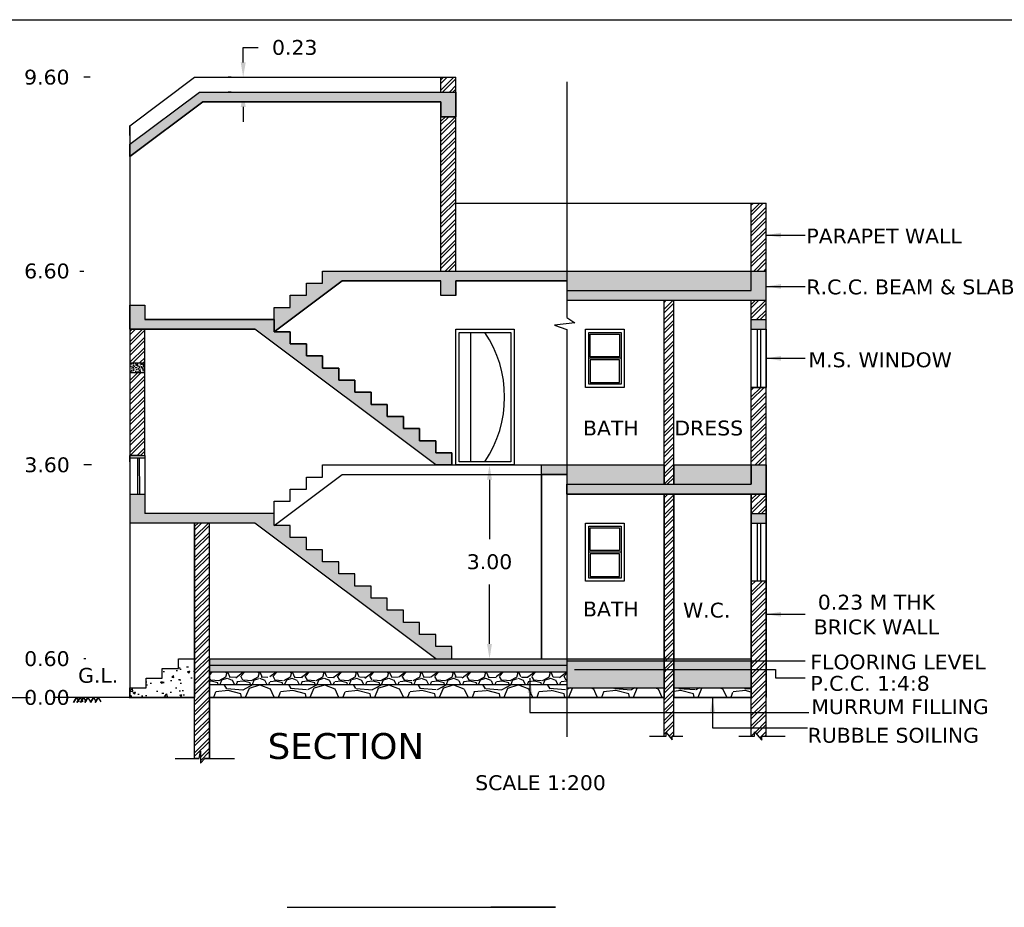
# Model space of a CAD drawing. Header units: metres. Extents: x 222 to 552, y 416 to 3628.
# Tile 3 of 5: x 512 to 527, y 431 to 445. Entities that reach past the tile are written whole.
import ezdxf

# ---------------------------------------------------------------- set-up
doc = ezdxf.new("R2010")
doc.units = ezdxf.units.M
doc.header["$MEASUREMENT"] = 0
doc.styles.get("Standard").update_dxf_attribs({"font": 'verdana.ttf', "height": 0.23})
doc.dimstyles.get("Standard").update_dxf_attribs({"dimtxt": 0.23, "dimasz": 0.23, "dimexe": 0.23, "dimexo": 0.23, "dimgap": 0.23, "dimtad": 0, "dimtih": 1, "dimtoh": 1, "dimzin": 0, "dimdsep": 46, "dimtxsty": 'Standard', "dimcen": 0.23, "dimadec": 0, "dimazin": 0, "dimtfac": 1, "dimtofl": 0, "dimtmove": 0, "dimatfit": 3, "dimfxl": 0.18, "dimtolj": 1, "dimtzin": 0, "dimarcsym": 0})

# ---------------------------------------------------------------- blocks, each defined once
blk = doc.blocks.new('*D1')
at = {"color": 0, "lineweight": -2, "transparency": 16777216}
for p, q in [((518.992, 437.569), (518.992, 436.649)), ((518.992, 435.029), (518.992, 435.949))]:
    blk.add_line(p, q, dxfattribs=at)
at = {"color": 0, "transparency": 16777216}
for points in [[(518.954, 437.569), (519.03, 437.569), (518.992, 437.799)], [(518.954, 435.029), (519.03, 435.029), (518.992, 434.799)]]:
    blk.add_solid(points, dxfattribs=at)
at = {"layer": 'Defpoints', "color": 0, "transparency": 16777216}
for p in [(518.992, 437.799), (518.992, 437.799), (518.992, 434.799)]:
    blk.add_point(p, dxfattribs=at)
at = {"color": 0, "transparency": 16777216, "insert": (518.992, 436.299), "char_height": 0.23, "attachment_point": 5}
blk.add_mtext('\\A1;3.00', dxfattribs=at)
blk = doc.blocks.new('*D54')
at = {"color": 0, "lineweight": -2, "transparency": 16777216}
blk.add_line((513.201, 434.199), (512.715, 434.199), dxfattribs=at)
at = {"layer": 'Defpoints', "color": 0, "transparency": 16777216}
for p in [(512.715, 434.199), (513.431, 434.199), (513.431, 434.199)]:
    blk.add_point(p, dxfattribs=at)
at = {"color": 0, "transparency": 16777216, "insert": (512.146, 434.199), "char_height": 0.23, "attachment_point": 5}
blk.add_mtext('\\A1;0.00', dxfattribs=at)
blk = doc.blocks.new('*D55')
at = {"color": 0, "lineweight": -2, "transparency": 16777216}
blk.add_line((512.75, 434.799), (512.715, 434.799), dxfattribs=at)
at = {"layer": 'Defpoints', "color": 0, "transparency": 16777216}
for p in [(512.715, 434.799), (512.98, 434.799), (513.431, 434.199)]:
    blk.add_point(p, dxfattribs=at)
at = {"color": 0, "transparency": 16777216, "insert": (512.146, 434.799), "char_height": 0.23, "attachment_point": 5}
blk.add_mtext('\\A1;0.60', dxfattribs=at)
blk = doc.blocks.new('*D56')
at = {"color": 0, "lineweight": -2, "transparency": 16777216}
blk.add_line((512.834, 437.799), (512.715, 437.799), dxfattribs=at)
at = {"layer": 'Defpoints', "color": 0, "transparency": 16777216}
for p in [(512.715, 437.799), (513.064, 437.799), (513.431, 434.199)]:
    blk.add_point(p, dxfattribs=at)
at = {"color": 0, "transparency": 16777216, "insert": (512.149, 437.799), "char_height": 0.23, "attachment_point": 5}
blk.add_mtext('\\A1;3.60', dxfattribs=at)
blk = doc.blocks.new('*D57')
at = {"color": 0, "lineweight": -2, "transparency": 16777216}
blk.add_line((512.654, 440.799), (512.715, 440.799), dxfattribs=at)
at = {"layer": 'Defpoints', "color": 0, "transparency": 16777216}
for p in [(512.715, 440.799), (512.884, 440.799), (513.431, 434.199)]:
    blk.add_point(p, dxfattribs=at)
at = {"color": 0, "transparency": 16777216, "insert": (512.146, 440.799), "char_height": 0.23, "attachment_point": 5}
blk.add_mtext('\\A1;6.60', dxfattribs=at)
blk = doc.blocks.new('*D58')
at = {"color": 0, "lineweight": -2, "transparency": 16777216}
blk.add_line((512.814, 443.799), (512.715, 443.799), dxfattribs=at)
at = {"layer": 'Defpoints', "color": 0, "transparency": 16777216}
for p in [(512.715, 443.799), (513.044, 443.799), (513.431, 434.199)]:
    blk.add_point(p, dxfattribs=at)
at = {"color": 0, "transparency": 16777216, "insert": (512.145, 443.799), "char_height": 0.23, "attachment_point": 5}
blk.add_mtext('\\A1;9.60', dxfattribs=at)
blk = doc.blocks.new('*D59')
at = {"color": 0, "lineweight": -2, "transparency": 16777216}
for p, q in [((515.182, 444.029), (515.182, 444.259)), ((515.182, 444.259), (515.412, 444.259)), ((514.996, 443.799), (514.952, 443.799)), ((514.996, 443.569), (514.952, 443.569)), ((515.182, 443.339), (515.182, 443.109))]:
    blk.add_line(p, q, dxfattribs=at)
at = {"color": 0, "transparency": 16777216}
for points in [[(515.144, 444.029), (515.221, 444.029), (515.182, 443.799)], [(515.144, 443.339), (515.221, 443.339), (515.182, 443.569)]]:
    blk.add_solid(points, dxfattribs=at)
at = {"layer": 'Defpoints', "color": 0, "transparency": 16777216}
for p in [(515.182, 443.799), (515.226, 443.799), (515.226, 443.569)]:
    blk.add_point(p, dxfattribs=at)
at = {"color": 0, "transparency": 16777216, "insert": (515.979, 444.259), "char_height": 0.23, "attachment_point": 5}
blk.add_mtext('\\A1;0.23', dxfattribs=at)

msp = doc.modelspace()

# ---------------------------------------------------------------- hatches: boundary and pattern name
h = msp.add_hatch()
h.set_pattern_fill('AR-CONC', color=256, scale=0.05, style=0)
h.set_pattern_definition([(50, (513.43093, 437.79915), (0.35863, -0.031376), [0.0375, -0.4125]), (355, (513.43093, 437.79915), (-0.069376, 0.376096), [0.03, -0.33]), (100.4514, (513.4608, 437.79653), (0.289255, 0.34472), [0.03187, -0.350571]), (46.184, (513.43093, 437.89915), (0.53362, -0.08276), [0.05625, -0.61875]), (96.6356, (513.4754, 437.89225), (0.467331, 0.48706), [0.047805, -0.525857]), (351.184, (513.4309, 437.89915), (0.46733, 0.48706), [0.045, -0.495]), (21, (513.48093, 437.87415), (0.2984535, -0.2013094), [0.0375, -0.4125]), (326, (513.48093, 437.87415), (0.121658, 0.362575), [0.03, -0.33]), (71.4514, (513.5058, 437.85737), (0.420111, 0.161265), [0.03187, -0.350571]), (37.5, (513.43093, 437.79915), (0.0060799, 0.1664469), [0, -0.326, 0, -0.335, 0, -0.33125]), (7.5, (513.43093, 437.79915), (0.1315348, 0.1972059), [0, -0.191, 0, -0.3185, 0, -0.12625]), (327.5, (513.31943, 437.79915), (0.2669112, -0.0112774), [0, -0.125, 0, -0.39, 0, -0.5175]), (317.5, (513.26943, 437.79915), (0.291593, 0.0500525), [0, -0.1625, 0, -0.259, 0, -0.3675])])
h.paths.add_polyline_path([(520.1864, 440.7991), (516.4109, 440.7991), (516.4109, 440.6116), (516.1609, 440.6116), (516.1609, 440.4241), (515.9109, 440.4241), (515.9109, 440.2366), (515.6609, 440.2366), (515.6609, 440.0491), (515.6609, 439.8616), (516.7109, 440.6491), (518.2409, 440.6491), (518.2409, 440.4191), (518.4709, 440.4191), (518.4709, 440.6491), (520.1864, 440.6491)])
h.paths.add_polyline_path([(516.1609, 439.6741), (515.9109, 439.6741), (515.9109, 439.8616), (515.6609, 439.8616), (515.6609, 440.0491), (513.6609, 440.0491), (513.6609, 439.8991), (515.3609, 439.8991), (518.1609, 437.7991), (518.4109, 437.7991), (518.4109, 437.9866), (518.1609, 437.9866), (518.1609, 438.1741), (517.9109, 438.1741), (517.9109, 438.3616), (517.6609, 438.3616), (517.6609, 438.5491), (517.4109, 438.5491), (517.4109, 438.7366), (517.1609, 438.7366), (517.1609, 438.9241), (516.9109, 438.9241), (516.9109, 439.1116), (516.6609, 439.1116), (516.6609, 439.2991), (516.4109, 439.2991), (516.4109, 439.4866), (516.1609, 439.4866)])
h.paths.add_polyline_path([(518.4709, 443.5691), (514.5076, 443.5691), (513.4309, 442.7616), (513.4309, 442.5741), (514.5576, 443.4191), (518.2409, 443.4191), (518.2409, 443.1891), (518.4709, 443.1891)])
h.paths.add_polyline_path([(513.6609, 440.2714), (513.4309, 440.2714), (513.4309, 439.8991), (513.6609, 439.8991)])
h.paths.add_polyline_path([(523.2709, 440.7991), (523.0409, 440.7991), (523.0409, 440.4991), (520.1864, 440.4991), (520.1864, 440.3491), (523.2709, 440.3491)])
h = msp.add_hatch()
h.set_pattern_fill('AR-SAND', color=256, scale=0.05, style=0)
h.set_pattern_definition([(37.5, (514.430926, 434.349146), (-0.00314967, 0.0963412), [0, -0.076, 0, -0.085, 0, -0.08125]), (7.5, (514.43093, 434.34915), (0.0884888, 0.1411073), [0, -0.041, 0, -0.0685, 0, -0.02625]), (327.5, (514.369426, 434.349146), (0.1557071, 0.00028295), [0, -0.025, 0, -0.09, 0, -0.1175]), (317.5, (514.36943, 434.34915), (0.1503063, 0.0438838), [0, -0.0125, 0, -0.059, 0, -0.0675])])
h.paths.add_polyline_path([(521.6909, 434.7991), (520.1864, 434.7991), (520.1864, 434.3491), (521.6909, 434.3491)])
h.paths.add_polyline_path([(523.0409, 434.7991), (521.8409, 434.7991), (521.8409, 434.3491), (523.0409, 434.3491)])
h.paths.add_polyline_path([(521.6909, 437.7991), (520.1864, 437.7991), (520.1864, 437.4991), (521.6909, 437.4991)])
h.paths.add_polyline_path([(523.0409, 437.7991), (521.8409, 437.7991), (521.8409, 437.4991), (523.0409, 437.4991)])
h.paths.add_polyline_path([(523.0409, 440.7991), (520.1864, 440.7991), (520.1864, 440.4991), (523.0409, 440.4991)])
h.paths.add_polyline_path([(514.6609, 434.7991), (514.6609, 434.6991), (520.1864, 434.6991), (520.1864, 434.7991)])
h.paths.add_polyline_path([(514.6609, 434.6991), (514.6609, 434.5991), (520.1864, 434.5991), (520.1864, 434.6991)])
h = msp.add_hatch()
h.set_pattern_fill('AR-CONC', color=256, scale=0.05, style=0)
h.set_pattern_definition([(50, (513.43093, 434.79915), (0.35863, -0.031376), [0.0375, -0.4125]), (355, (513.43093, 434.79915), (-0.069376, 0.376096), [0.03, -0.33]), (100.4514, (513.4608, 434.79653), (0.289255, 0.34472), [0.03187, -0.350571]), (46.184, (513.43093, 434.89915), (0.53362, -0.08276), [0.05625, -0.61875]), (96.6356, (513.4754, 434.89225), (0.467331, 0.48706), [0.047805, -0.525857]), (351.184, (513.4309, 434.89915), (0.46733, 0.48706), [0.045, -0.495]), (21, (513.48093, 434.87415), (0.2984535, -0.2013094), [0.0375, -0.4125]), (326, (513.48093, 434.87415), (0.121658, 0.362575), [0.03, -0.33]), (71.4514, (513.5058, 434.85737), (0.420111, 0.161265), [0.03187, -0.350571]), (37.5, (513.43093, 434.79915), (0.00608, 0.166447), [0, -0.326, 0, -0.335, 0, -0.33125]), (7.5, (513.43093, 434.79915), (0.1315348, 0.1972059), [0, -0.191, 0, -0.3185, 0, -0.12625]), (327.5, (513.31943, 434.79915), (0.2669112, -0.0112774), [0, -0.125, 0, -0.39, 0, -0.5175]), (317.5, (513.26943, 434.79915), (0.291593, 0.0500525), [0, -0.1625, 0, -0.259, 0, -0.3675])])
h.paths.add_polyline_path([(515.6609, 437.0491), (513.6609, 437.0491), (513.6609, 437.3491), (513.4309, 437.3491), (513.4309, 436.8991), (515.3609, 436.8991), (518.1609, 434.7991), (518.4109, 434.7991), (518.4109, 434.9866), (518.1609, 434.9866), (518.1609, 435.1741), (517.9109, 435.1741), (517.9109, 435.3616), (517.6609, 435.3616), (517.6609, 435.5491), (517.4109, 435.5491), (517.4109, 435.7366), (517.1609, 435.7366), (517.1609, 435.9241), (516.9109, 435.9241), (516.9109, 436.1116), (516.6609, 436.1116), (516.6609, 436.2991), (516.4109, 436.2991), (516.4109, 436.4866), (516.1609, 436.4866), (516.1609, 436.6741), (515.9109, 436.6741), (515.9109, 436.8616), (515.6609, 436.8616)])
h.paths.add_polyline_path([(520.1864, 437.7991), (519.7966, 437.7991), (519.7966, 437.6491), (520.1864, 437.6491)])
h.paths.add_polyline_path([(523.2709, 437.7991), (523.0409, 437.7991), (523.0409, 437.4991), (520.1864, 437.4991), (520.1864, 437.3491), (523.2709, 437.3491)])
h.paths.add_polyline_path([(523.2709, 437.0491), (523.0409, 437.0491), (523.0409, 436.8991), (523.2709, 436.8991)])
h.paths.add_polyline_path([(523.2709, 440.0491), (523.0409, 440.0491), (523.0409, 439.8991), (523.2709, 439.8991)])
h = msp.add_hatch()
h.set_pattern_fill('ANSI32', color=256, scale=0.3, style=0)
h.set_pattern_definition([(45, (513.43093, 439.22829), (-0.07955, 0.07955), []), (45, (513.48396, 439.22829), (-0.07955, 0.07955), [])])
h.paths.add_polyline_path([(513.4309, 439.3783), (513.6609, 439.3783), (513.6609, 439.8991), (513.4309, 439.8991)])
h = msp.add_hatch()
h.set_pattern_fill('AR-CONC', color=256, scale=0.01, style=0)
h.set_pattern_definition([(50, (513.430926, 439.228285), (0.071726, -0.006275), [0.0075, -0.0825]), (355, (513.430926, 439.228285), (-0.013875, 0.07522), [0.006, -0.066]), (100.45, (513.4369, 439.22776), (0.057851, 0.068944), [0.006374, -0.070114]), (46.184, (513.43093, 439.248285), (0.106724, -0.016552), [0.01125, -0.12375]), (96.636, (513.43982, 439.24691), (0.093466, 0.09741), [0.00956, -0.10517]), (351.184, (513.43093, 439.24829), (0.093466, 0.09741), [0.009, -0.099]), (21, (513.440926, 439.243285), (0.059691, -0.040262), [0.0075, -0.0825]), (326, (513.440926, 439.243285), (0.024332, 0.072515), [0.006, -0.066]), (71.45, (513.4459, 439.23993), (0.084022, 0.032253), [0.006374, -0.070114]), (37.5, (513.430926, 439.228285), (0.001216, 0.0332894), [0, -0.0652, 0, -0.067, 0, -0.06625]), (7.5, (513.430926, 439.228285), (0.026307, 0.039441), [0, -0.0382, 0, -0.0637, 0, -0.02525]), (327.5, (513.408626, 439.228285), (0.0533822, -0.0022555), [0, -0.025, 0, -0.078, 0, -0.1035]), (317.5, (513.398626, 439.228285), (0.0583186, 0.0100105), [0, -0.0325, 0, -0.0518, 0, -0.0735])])
h.paths.add_polyline_path([(513.6609, 439.3783), (513.4309, 439.3783), (513.4309, 439.2283), (513.6609, 439.2283)])
h = msp.add_hatch()
h.set_pattern_fill('ANSI32', color=256, scale=0.3, style=0)
h.set_pattern_definition([(45, (514.43093, 433.18458), (-0.0795495, 0.0795495), []), (45, (514.48396, 433.18458), (-0.0795495, 0.0795495), [])])
h.paths.add_polyline_path([(514.6609, 436.8991), (514.4309, 436.8991), (514.4309, 433.2574), (514.5036, 433.2574), (514.5202, 433.3701), (514.5202, 433.1846), (514.5871, 433.2574), (514.6609, 433.2574), (514.6609, 434.7991)])
h = msp.add_hatch()
h.set_pattern_fill('AR-CONC', color=256, scale=0.05, style=0)
h.set_pattern_definition([(50, (513.43093, 434.19915), (0.35863, -0.031376), [0.0375, -0.4125]), (355, (513.43093, 434.19915), (-0.06938, 0.3761), [0.03, -0.33]), (100.45, (513.4608, 434.19653), (0.28925, 0.34472), [0.03187, -0.35057]), (46.184, (513.43093, 434.29915), (0.53362, -0.08276), [0.05625, -0.61875]), (96.636, (513.4754, 434.29225), (0.46733, 0.48706), [0.0478, -0.52586]), (351.184, (513.4309, 434.29915), (0.46733, 0.48706), [0.045, -0.495]), (21, (513.48093, 434.27415), (0.29845, -0.20131), [0.0375, -0.4125]), (326, (513.48093, 434.27415), (0.12166, 0.36258), [0.03, -0.33]), (71.45, (513.5058, 434.25737), (0.42011, 0.16127), [0.03187, -0.35057]), (37.5, (513.43093, 434.19915), (0.00608, 0.166447), [0, -0.326, 0, -0.335, 0, -0.33125]), (7.5, (513.43093, 434.19915), (0.131535, 0.197206), [0, -0.191, 0, -0.3185, 0, -0.12625]), (327.5, (513.31943, 434.19915), (0.266911, -0.011277), [0, -0.125, 0, -0.39, 0, -0.5175]), (317.5, (513.26943, 434.19915), (0.291593, 0.050052), [0, -0.1625, 0, -0.259, 0, -0.3675])])
h.paths.add_polyline_path([(514.4309, 434.7991), (514.1809, 434.7991), (514.1809, 434.6491), (513.9309, 434.6491), (513.9309, 434.4991), (513.6809, 434.4991), (513.6809, 434.3491), (513.4309, 434.3491), (513.4309, 434.1991), (514.4309, 434.1991)])
h = msp.add_hatch()
h.set_pattern_fill('GRAVEL', color=256, scale=0.5, style=0)
h.set_pattern_definition([(228.0128, (514.790926, 434.899146), (-3.99999912, -4.50000067), [0.067268, -6.659544]), (184.9697, (514.745926, 434.849146), (6.00000053, 0.49999565), [0.115434, -11.427962]), (132.5104, (514.630926, 434.839146), (4.99999536, -5.50000434), [0.081394, -8.058016]), (267.2737, (514.435926, 434.714146), (0.49999801, 10.00000015), [0.105119, -10.406779]), (292.8337, (514.430926, 434.609146), (-2.50000495, 5.99999821), [0.103078, -10.204686]), (357.2737, (514.470926, 434.514146), (-10.00000015, 0.49999801), [0.105119, -10.406779]), (37.6942, (514.575926, 434.509146), (-6.50000367, -4.9999952), [0.139015, -13.762424]), (72.2553, (514.685926, 434.594146), (3.50000538, 10.999998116), [0.131244, -12.99316]), (121.4296, (514.725926, 434.719146), (-4.00000412, 6.49999752), [0.105475, -10.442037]), (175.2364, (514.670926, 434.809146), (5.50000047, -0.49999577), [0.120416, -5.900381]), (222.3974, (514.550926, 434.819146), (-6.000003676, -5.49999604), [0.155724, -15.416688]), (138.8141, (514.930926, 434.709146), (-3.50000147, 2.99999866), [0.05315, -5.261922]), (171.4692, (514.890926, 434.744146), (6.49999914, -1.00000396), [0.101119, -10.010756]), (225, (514.79093, 434.75915), (-6e-17, -0.5), [0.07071, -0.636396]), (203.1986, (514.755926, 434.819146), (2.4999999, 1.0000007), [0.03808, -3.769808]), (291.8014, (514.72093, 434.80415), (-0.5, 1.5000001), [0.05385, -2.63873]), (30.9638, (514.74093, 434.754146), (1.499999, 1.0000012), [0.087464, -2.828012]), (161.565, (514.81593, 434.79915), (1, -0.499999), [0.063246, -1.517894]), (16.3895, (514.430926, 434.804146), (5.0000011, 1.49999635), [0.0886, -8.771422]), (70.3462, (514.515926, 434.829146), (-1.99999762, -5.50000107), [0.07433, -7.358704]), (293.1986, (514.815926, 434.899146), (-1.0000007, 2.4999999), [0.076158, -3.73173]), (343.6105, (514.845926, 434.829146), (-5.0000011, 1.49999635), [0.0886, -8.771422]), (339.444, (514.430926, 434.494146), (-2.5000009, 0.999998), [0.08544, -4.186562]), (294.7751, (514.510926, 434.464146), (-2.4999961, 5.50000171), [0.071589, -7.087321]), (66.8014, (514.820926, 434.399146), (1.0000007, 2.4999999), [0.076158, -3.73173]), (17.354, (514.850926, 434.469146), (-6.50000101, -1.99999725), [0.083815, -8.297712]), (69.444, (514.575926, 434.399146), (-0.999998, -2.5000009), [0.04272, -4.229282]), (101.31, (514.79093, 434.39915), (-0.4999988, 2.0000004), [0.025495, -2.524014]), (165.9638, (514.78593, 434.42415), (1.5000003, -0.499999), [0.103078, -1.958475]), (186.009, (514.685926, 434.449146), (4.99999988, 0.49999966), [0.095525, -9.456962]), (303.69, (514.74093, 434.70915), (-0.5000007, 0.9999998), [0.07211, -1.730665]), (353.1572, (514.780926, 434.649146), (8.49999968, -1.000004), [0.125897, -12.463781]), (60.9454, (514.905926, 434.634146), (-2, -3.5000002), [0.051478, -5.096337]), (90, (514.93093, 434.67915), (-0.5, 0.5), [0.03, -0.47]), (120.2564, (514.675926, 434.464146), (1.99999744, -3.50000123), [0.069462, -6.87676]), (48.0128, (514.640926, 434.524146), (3.99999912, 4.50000067), [0.134536, -6.592276]), (0, (514.73093, 434.62415), (0.5, 0.5), [0.13, -0.37]), (325.3048, (514.860926, 434.624146), (-4.99999713, 3.5000043), [0.079057, -7.826637]), (254.0546, (514.925926, 434.579146), (-0.4999999, -2.0000001), [0.0728, -3.567254]), (207.646, (514.905926, 434.509146), (-9.4999979, -5.00000386), [0.118532, -11.734737]), (175.4261, (514.800926, 434.454146), (-6.50000028, 0.4999974), [0.1254, -12.414537])])
h.paths.add_polyline_path([(514.6609, 434.5991), (514.6609, 434.3991), (520.1864, 434.3991), (520.1864, 434.5991)])
h = msp.add_hatch()
h.set_pattern_fill('GRAVEL', color=256, style=0)
h.set_pattern_definition([(228.0128, (515.150926, 435.199146), (-7.9999982, -9.00000134), [0.134536, -13.31909]), (184.9697, (515.060926, 435.099146), (12.00000105, 0.9999913), [0.230868, -22.855925]), (132.5104, (514.830926, 435.079146), (9.9999907, -11.00000867), [0.16279, -16.11603]), (267.2737, (514.440926, 434.829146), (0.99999602, 20.0000003), [0.210238, -20.813558]), (292.8337, (514.430926, 434.619146), (-5.0000099, 11.9999964), [0.206155, -20.409373]), (357.2737, (514.510926, 434.429146), (-20.0000003, 0.99999602), [0.210238, -20.813558]), (37.6942, (514.720926, 434.419146), (-13.00000735, -9.9999904), [0.27803, -27.52485]), (72.2553, (514.940926, 434.589146), (7.00001076, 21.99999623), [0.262488, -25.98632]), (121.4296, (515.020926, 434.839146), (-8.00000823, 12.99999504), [0.21095, -20.884073]), (175.2364, (514.910926, 435.019146), (11.00000095, -0.9999915), [0.24083, -11.800763]), (222.3974, (514.670926, 435.039146), (-12.00000735, -10.99999208), [0.311448, -30.833375]), (138.8141, (515.43093, 434.81915), (-7.000003, 5.9999973), [0.1063, -10.523844]), (171.4692, (515.350926, 434.889146), (12.9999983, -2.0000079), [0.202237, -20.02151]), (225, (515.1509, 434.91915), (-1e-16, -1), [0.14142, -1.27279]), (203.1986, (515.08093, 435.03915), (4.9999997, 2.0000013), [0.07616, -7.539615]), (291.8014, (515.01093, 435.00915), (-1, 3.0000003), [0.1077, -5.27746]), (30.9638, (515.05093, 434.90915), (2.999998, 2.0000025), [0.17493, -5.65602]), (161.565, (515.20093, 434.99915), (2, -0.999998), [0.12649, -3.03579]), (16.3895, (514.430926, 435.009146), (10.0000022, 2.9999927), [0.1772, -17.542845]), (70.3462, (514.600926, 435.059146), (-3.99999525, -11.00000214), [0.14866, -14.71741]), (293.1986, (515.20093, 435.19915), (-2.0000013, 4.9999997), [0.152315, -7.46346]), (343.6105, (515.260926, 435.059146), (-10.0000022, 2.9999927), [0.1772, -17.542845]), (339.444, (514.43093, 434.38915), (-5.0000018, 1.999996), [0.17088, -8.373124]), (294.7751, (514.590926, 434.329146), (-4.9999922, 11.0000034), [0.14318, -14.174643]), (66.8014, (515.21093, 434.19915), (2.0000013, 4.9999997), [0.152315, -7.46346]), (17.354, (515.270926, 434.339146), (-13.000002, -3.9999945), [0.16763, -16.595424]), (69.444, (514.72093, 434.19915), (-1.999996, -5.0000018), [0.08544, -8.458564]), (101.31, (515.15093, 434.19915), (-0.9999976, 4.0000008), [0.05099, -5.04803]), (165.9638, (515.14093, 434.24915), (3.0000005, -0.999998), [0.206155, -3.91695]), (186.009, (514.940926, 434.299146), (9.99999975, 0.99999932), [0.19105, -18.913923]), (303.69, (515.05093, 434.81915), (-1.000001, 2), [0.14422, -3.46133]), (353.1572, (515.130926, 434.699146), (16.99999937, -2.000008), [0.251794, -24.927563]), (60.9454, (515.38093, 434.66915), (-4, -7.0000004), [0.102956, -10.192674]), (90, (515.4309, 434.7591), (-1, 1), [0.06, -0.94]), (120.2564, (514.920926, 434.329146), (3.9999949, -7.00000246), [0.138924, -13.75352]), (48.0128, (514.850926, 434.449146), (7.9999982, 9.00000134), [0.26907, -13.18455]), (0, (515.0309, 434.6491), (1, 1), [0.26, -0.74]), (325.3048, (515.290926, 434.649146), (-9.99999426, 7.0000086), [0.158114, -15.653274]), (254.0546, (515.42093, 434.55915), (-1, -4.0000001), [0.1456, -7.13451]), (207.646, (515.380926, 434.419146), (-18.9999958, -10.00000771), [0.237065, -23.469474]), (175.4261, (515.170926, 434.309146), (-13.00000056, 0.9999948), [0.2508, -24.829074])])
h.paths.add_polyline_path([(521.6909, 434.1991), (521.6909, 434.3491), (520.1864, 434.3491), (520.1864, 434.1991)])
h.paths.add_polyline_path([(523.0409, 434.1991), (523.0409, 434.3491), (521.8409, 434.3491), (521.8409, 434.1991)])
h.paths.add_polyline_path([(514.6609, 434.3991), (514.6609, 434.1991), (520.1864, 434.1991), (520.1864, 434.3991)])

# ---------------------------------------------------------------- linework, layer by layer
for p, q in [((513.4309, 443.0491), (514.4309, 443.7991)), ((514.4309, 443.7991), (518.4709, 443.7991)), ((514.4309, 443.7991), (518.4709, 443.7991)), ((518.2409, 443.5691), (518.2409, 443.7991)), ((518.2409, 443.7577), (518.2824, 443.7991)), ((518.2409, 443.5986), (518.4415, 443.7991)), ((518.2409, 443.7047), (518.3354, 443.7991)), ((518.2645, 443.5691), (518.4709, 443.7756)), ((518.4709, 440.7991), (518.4709, 443.7991)), ((518.3705, 443.5691), (518.4709, 443.6695)), ((518.4236, 443.5691), (518.4709, 443.6165)), ((520.1864, 443.7291), (520.1864, 440.0831)), ((513.4309, 442.7616), (514.5076, 443.5691)), ((514.5076, 443.5691), (518.2409, 443.5691)), ((518.2409, 443.5691), (518.4709, 443.5691)), ((513.4309, 442.5741), (514.5576, 443.4191)), ((514.5576, 443.4191), (518.2409, 443.4191)), ((518.2409, 440.7991), (518.2409, 443.4191)), ((518.2409, 443.4191), (518.2409, 443.1891)), ((518.2409, 443.1891), (518.4709, 443.1891)), ((518.2409, 443.1213), (518.3087, 443.1891)), ((518.2409, 442.9622), (518.4678, 443.1891)), ((518.2409, 443.0683), (518.3618, 443.1891)), ((513.4309, 442.8991), (513.4309, 443.0491)), ((513.4309, 443.0491), (513.4309, 434.1991)), ((518.2409, 442.9092), (518.4709, 443.1392)), ((518.2409, 442.8031), (518.4709, 443.0331)), ((518.2409, 442.7501), (518.4709, 442.9801)), ((518.2409, 442.644), (518.4709, 442.874)), ((513.6589, 442.7451), (513.6609, 442.7466)), ((518.2409, 442.591), (518.4709, 442.821)), ((518.2409, 442.4849), (518.4709, 442.7149)), ((518.2409, 442.4319), (518.4709, 442.6619)), ((518.2409, 442.3258), (518.4709, 442.5558)), ((518.2409, 442.2728), (518.4709, 442.5028)), ((518.2409, 442.1667), (518.4709, 442.3967)), ((518.2409, 442.1137), (518.4709, 442.3437)), ((518.2409, 442.0076), (518.4709, 442.2376)), ((518.2409, 441.9546), (518.4709, 442.1846)), ((518.2409, 441.8485), (518.4709, 442.0785)), ((518.2409, 441.7955), (518.4709, 442.0255)), ((518.2409, 441.6894), (518.4709, 441.9194)), ((518.2409, 441.6364), (518.4709, 441.8664)), ((518.4709, 441.8491), (523.2709, 441.8491)), ((523.0409, 440.4991), (523.0409, 441.8491)), ((523.0409, 441.7165), (523.1736, 441.8491)), ((523.0409, 441.8225), (523.0675, 441.8491)), ((523.0409, 441.6634), (523.2266, 441.8491)), ((523.0409, 441.5574), (523.2709, 441.7874)), ((523.2709, 433.5991), (523.2709, 441.8491)), ((518.2409, 441.5303), (518.4709, 441.7603)), ((518.2409, 441.4773), (518.4709, 441.7073)), ((523.0409, 441.5043), (523.2709, 441.7343)), ((523.0409, 441.3983), (523.2709, 441.6283)), ((518.2409, 441.3712), (518.4709, 441.6012)), ((518.2409, 441.3182), (518.4709, 441.5482)), ((523.0409, 441.3452), (523.2709, 441.5752)), ((518.2409, 441.2121), (518.4709, 441.4421)), ((518.2409, 441.1591), (518.4709, 441.3891)), ((523.0409, 441.2392), (523.2709, 441.4692)), ((523.0409, 441.1861), (523.2709, 441.4161)), ((518.2409, 441.053), (518.4709, 441.283)), ((518.2409, 441), (518.4709, 441.23)), ((523.0409, 441.0801), (523.2709, 441.3101)), ((523.0409, 441.027), (523.2709, 441.257)), ((518.2409, 440.8939), (518.4709, 441.1239)), ((518.2409, 440.8409), (518.4709, 441.0709)), ((523.0409, 440.921), (523.2709, 441.151)), ((523.0409, 440.8679), (523.2709, 441.0979)), ((518.3052, 440.7991), (518.4709, 440.9648)), ((518.3583, 440.7991), (518.4709, 440.9118)), ((523.0782, 440.7991), (523.2709, 440.9919)), ((523.1312, 440.7991), (523.2709, 440.9388)), ((516.4109, 440.7991), (523.2709, 440.7991)), ((518.4643, 440.7991), (518.4709, 440.8057)), ((523.2373, 440.7991), (523.2709, 440.8328)), ((515.6609, 439.8616), (516.7109, 440.6491)), ((516.7109, 440.6491), (518.2409, 440.6491)), ((518.2409, 440.4191), (518.2409, 440.6491)), ((518.4709, 440.6491), (520.1864, 440.6491)), ((518.4709, 440.4191), (518.4709, 440.6491)), ((518.4709, 440.4191), (518.2409, 440.4191)), ((520.1864, 440.4991), (523.0409, 440.4991)), ((520.1864, 440.3491), (523.2709, 440.3491)), ((521.6909, 437.4991), (521.6909, 440.3491)), ((521.6909, 440.2074), (521.8327, 440.3491)), ((521.6909, 440.3134), (521.7266, 440.3491)), ((521.6909, 440.1543), (521.8409, 440.3043)), ((521.8409, 437.4991), (521.8409, 440.3491)), ((523.0409, 437.4991), (523.0409, 440.3491)), ((523.0409, 440.2846), (523.1055, 440.3491)), ((523.0409, 440.1255), (523.2646, 440.3491)), ((523.0409, 440.2315), (523.1585, 440.3491)), ((523.0409, 440.0724), (523.2709, 440.3024)), ((521.6909, 440.0483), (521.8409, 440.1983)), ((521.6909, 439.9952), (521.8409, 440.1452)), ((523.1237, 440.0491), (523.2709, 440.1964)), ((523.1767, 440.0491), (523.2709, 440.1433)), ((515.6609, 440.0491), (513.6609, 440.0491)), ((520.3129, 440.0004), (519.9946, 439.9606)), ((519.9946, 439.9606), (520.1864, 439.893)), ((520.1864, 440.0831), (520.3129, 440.0004)), ((521.6909, 439.8892), (521.8409, 440.0392)), ((521.6909, 439.8361), (521.8409, 439.9861)), ((523.0409, 440.0491), (523.2709, 440.0491)), ((514.3609, 439.8991), (513.4309, 439.8991)), ((513.4309, 439.8991), (515.3609, 439.8991)), ((513.6609, 437.9448), (513.6609, 439.8991)), ((518.1609, 437.7991), (515.3609, 439.8991)), ((518.7001, 439.8491), (518.7001, 437.8491)), ((520.1864, 439.893), (520.1864, 437.4991)), ((521.6909, 439.7301), (521.8409, 439.8801)), ((521.6909, 439.677), (521.8409, 439.827)), ((523.0409, 439.8991), (523.2709, 439.8991)), ((523.1309, 439.8991), (523.1309, 438.9991)), ((523.1809, 439.8991), (523.1809, 438.9991)), ((521.6909, 439.571), (521.8409, 439.721)), ((521.6909, 439.5179), (521.8409, 439.6679)), ((521.6909, 439.4119), (521.8409, 439.5619)), ((521.6909, 439.3588), (521.8409, 439.5088)), ((513.4309, 439.3783), (513.6609, 439.3783)), ((521.6909, 439.2528), (521.8409, 439.4028)), ((521.6909, 439.1997), (521.8409, 439.3497)), ((513.4309, 439.2283), (513.6609, 439.2283)), ((513.4309, 439.1068), (513.5524, 439.2283)), ((513.4309, 439.2129), (513.4463, 439.2283)), ((513.4309, 439.0538), (513.6054, 439.2283)), ((521.6909, 439.0937), (521.8409, 439.2437)), ((513.4309, 438.9477), (513.6609, 439.1777)), ((513.4309, 438.8947), (513.6609, 439.1247)), ((521.6909, 439.0406), (521.8409, 439.1906)), ((521.6909, 438.9346), (521.8409, 439.0846)), ((513.4309, 438.7886), (513.6609, 439.0186)), ((513.4309, 438.7356), (513.6609, 438.9656)), ((521.6909, 438.8815), (521.8409, 439.0315)), ((521.6909, 438.7755), (521.8409, 438.9255)), ((523.0409, 438.9991), (523.2709, 438.9991)), ((523.0409, 438.8527), (523.1874, 438.9991)), ((523.0409, 438.9587), (523.0813, 438.9991)), ((523.0409, 438.7996), (523.2404, 438.9991)), ((523.0409, 438.6936), (523.2709, 438.9236)), ((513.4309, 438.6295), (513.6609, 438.8595)), ((513.4309, 438.5765), (513.6609, 438.8065)), ((521.6909, 438.7224), (521.8409, 438.8724)), ((521.6909, 438.6164), (521.8409, 438.7664)), ((523.0409, 438.6405), (523.2709, 438.8705)), ((523.0409, 438.5345), (523.2709, 438.7645)), ((513.4309, 438.4704), (513.6609, 438.7004)), ((513.4309, 438.4174), (513.6609, 438.6474)), ((521.6909, 438.5633), (521.8409, 438.7133)), ((521.6909, 438.4573), (521.8409, 438.6073)), ((523.0409, 438.4814), (523.2709, 438.7114)), ((523.0409, 438.3754), (523.2709, 438.6054)), ((513.4309, 438.3113), (513.6609, 438.5413)), ((513.4309, 438.2583), (513.6609, 438.4883)), ((521.6909, 438.4042), (521.8409, 438.5542)), ((521.6909, 438.2982), (521.8409, 438.4482)), ((523.0409, 438.3223), (523.2709, 438.5523)), ((523.0409, 438.2163), (523.2709, 438.4463)), ((513.4309, 438.1522), (513.6609, 438.3822)), ((513.4309, 438.0992), (513.6609, 438.3292)), ((521.6909, 438.2451), (521.8409, 438.3951)), ((521.6909, 438.1391), (521.8409, 438.2891)), ((523.0409, 438.1633), (523.2709, 438.3933)), ((523.0409, 438.0572), (523.2709, 438.2872)), ((513.4309, 437.9931), (513.6609, 438.2231)), ((513.4356, 437.9448), (513.6609, 438.1701)), ((521.6909, 438.086), (521.8409, 438.236)), ((521.6909, 437.98), (521.8409, 438.13)), ((523.0409, 438.0042), (523.2709, 438.2342)), ((523.0409, 437.8981), (523.2709, 438.1281)), ((513.5417, 437.9448), (513.6609, 438.064)), ((513.5947, 437.9448), (513.6609, 438.011)), ((521.6909, 437.9269), (521.8409, 438.0769)), ((523.0409, 437.8451), (523.2709, 438.0751)), ((513.6181, 437.9448), (513.4309, 437.9448)), ((513.4309, 437.9448), (513.6609, 437.9448)), ((513.4309, 437.8448), (513.4309, 437.9448)), ((513.6609, 437.9028), (513.4309, 437.9028)), ((513.6609, 437.9448), (513.6609, 437.8448)), ((513.6609, 437.9448), (513.6609, 437.0491)), ((521.6909, 437.8209), (521.8409, 437.9709)), ((521.6909, 437.7678), (521.8409, 437.9178)), ((523.1011, 437.7991), (523.2709, 437.969)), ((523.1541, 437.7991), (523.2709, 437.916)), ((516.4109, 437.7991), (521.6967, 437.7991)), ((519.7966, 434.7991), (519.7966, 437.7991)), ((519.7966, 434.7991), (519.7966, 437.7991)), ((519.7966, 437.7991), (520.1864, 437.7991)), ((520.1864, 437.7991), (520.1864, 437.4991)), ((521.6909, 437.6618), (521.8409, 437.8118)), ((521.6909, 437.7991), (521.6909, 437.4991)), ((521.6909, 437.6087), (521.8409, 437.7587)), ((521.8409, 437.7991), (521.8409, 437.4991)), ((521.8409, 437.7991), (523.0409, 437.7991)), ((523.0409, 437.7991), (523.0409, 437.4991)), ((523.0409, 437.7991), (523.2709, 437.7991)), ((523.2602, 437.7991), (523.2709, 437.8099)), ((523.2709, 437.7991), (523.2709, 434.1991)), ((515.6609, 436.8616), (516.7109, 437.6491)), ((516.7109, 437.6491), (519.7966, 437.6491)), ((519.7966, 437.6491), (519.7966, 434.7991)), ((519.7966, 437.6491), (520.1864, 437.6491)), ((521.6909, 437.5027), (521.8409, 437.6527)), ((521.7404, 437.4991), (521.8409, 437.5996)), ((520.1864, 437.4991), (521.6909, 437.4991)), ((520.1864, 437.4991), (520.1864, 437.3491)), ((521.8409, 437.4991), (523.0409, 437.4991)), ((513.4309, 437.3491), (513.6609, 437.3491)), ((520.1864, 437.3491), (521.8409, 437.3491)), ((520.1864, 437.3491), (520.1864, 433.5911)), ((520.1864, 437.3491), (520.1864, 434.1991)), ((521.6909, 433.5991), (521.6909, 437.3491)), ((521.6909, 437.3491), (521.6909, 434.1991)), ((521.6909, 437.3436), (521.6965, 437.3491)), ((521.6909, 437.2905), (521.7495, 437.3491)), ((521.6909, 437.1845), (521.8409, 437.3345)), ((521.6909, 437.1314), (521.8409, 437.2814)), ((521.8409, 433.5991), (521.8409, 437.3491)), ((521.8409, 437.3491), (523.0409, 437.3491)), ((521.8409, 437.3491), (521.8409, 434.1991)), ((523.0409, 433.5991), (523.0409, 437.3491)), ((523.0409, 437.3491), (523.2709, 437.3491)), ((523.0409, 437.3491), (523.0409, 434.1991)), ((523.0409, 437.2617), (523.1284, 437.3491)), ((523.0409, 437.2087), (523.1814, 437.3491)), ((523.0409, 437.1026), (523.2709, 437.3326)), ((523.0409, 437.0496), (523.2709, 437.2796)), ((521.6909, 437.0254), (521.8409, 437.1754)), ((521.6909, 436.9723), (521.8409, 437.1223)), ((523.1466, 437.0491), (523.2709, 437.1735)), ((523.1996, 437.0491), (523.2709, 437.1205)), ((515.6609, 437.0491), (513.6609, 437.0491)), ((521.6909, 436.8663), (521.8409, 437.0163)), ((521.6909, 436.8133), (521.8409, 436.9633)), ((523.0409, 437.0491), (523.2709, 437.0491)), ((515.3609, 436.8991), (513.4309, 436.8991)), ((514.4309, 433.2574), (514.4309, 436.8991)), ((514.4309, 436.8991), (514.4309, 434.1991)), ((514.6609, 433.2574), (514.6609, 436.8991)), ((518.1609, 434.7991), (515.3609, 436.8991)), ((521.6909, 436.7072), (521.8409, 436.8572)), ((521.6909, 436.6542), (521.8409, 436.8042)), ((523.1309, 436.8991), (523.1309, 435.9991)), ((523.1809, 436.8991), (523.1809, 435.9991)), ((521.6909, 436.5481), (521.8409, 436.6981)), ((521.6909, 436.4951), (521.8409, 436.6451)), ((521.6909, 436.389), (521.8409, 436.539)), ((521.6909, 436.336), (521.8409, 436.486)), ((521.6909, 436.2299), (521.8409, 436.3799)), ((521.6909, 436.1769), (521.8409, 436.3269)), ((521.6909, 436.0708), (521.8409, 436.2208)), ((521.6909, 436.0178), (521.8409, 436.1678)), ((521.6909, 435.9117), (521.8409, 436.0617)), ((521.6909, 435.8587), (521.8409, 436.0087)), ((523.0409, 435.9889), (523.0512, 435.9991)), ((523.0409, 435.8298), (523.2103, 435.9991)), ((523.0409, 435.9359), (523.1042, 435.9991)), ((523.0409, 435.7768), (523.2633, 435.9991)), ((521.6909, 435.7526), (521.8409, 435.9026)), ((521.6909, 435.6996), (521.8409, 435.8496)), ((523.0409, 435.6707), (523.2709, 435.9007)), ((523.0409, 435.6177), (523.2709, 435.8477)), ((521.6909, 435.5935), (521.8409, 435.7435)), ((521.6909, 435.5405), (521.8409, 435.6905)), ((523.0409, 435.5116), (523.2709, 435.7416)), ((521.6909, 435.4344), (521.8409, 435.5844)), ((523.0409, 435.4586), (523.2709, 435.6886)), ((523.0409, 435.3525), (523.2709, 435.5825)), ((521.6909, 435.3814), (521.8409, 435.5314)), ((521.6909, 435.2753), (521.8409, 435.4253)), ((523.0409, 435.2995), (523.2709, 435.5295)), ((523.0409, 435.1934), (523.2709, 435.4234)), ((521.6909, 435.2223), (521.8409, 435.3723)), ((521.6909, 435.1162), (521.8409, 435.2662)), ((523.0409, 435.1404), (523.2709, 435.3704)), ((523.0409, 435.0343), (523.2709, 435.2643)), ((521.6909, 435.0632), (521.8409, 435.2132)), ((521.6909, 434.9571), (521.8409, 435.1071)), ((523.0409, 434.9813), (523.2709, 435.2113)), ((523.0409, 434.8752), (523.2709, 435.1052)), ((521.6909, 434.9041), (521.8409, 435.0541)), ((521.6921, 434.7991), (521.8409, 434.948)), ((523.0409, 434.8222), (523.2709, 435.0522)), ((523.0409, 434.7161), (523.2709, 434.9461)), ((514.1809, 434.7991), (514.4309, 434.7991)), ((514.1809, 434.7991), (514.4309, 434.7991)), ((514.6609, 434.7991), (523.0409, 434.7991)), ((514.6609, 434.7991), (523.0409, 434.7991)), ((521.6909, 434.798), (521.6921, 434.7991)), ((521.6909, 434.745), (521.7451, 434.7991)), ((521.6909, 434.6389), (521.8409, 434.7889)), ((521.7451, 434.7991), (521.8409, 434.895)), ((523.0409, 434.6631), (523.2709, 434.8931)), ((523.1154, 434.6315), (523.2709, 434.787)), ((514.6609, 434.6991), (520.1864, 434.6991)), ((521.6909, 434.5859), (521.7365, 434.6315)), ((521.6909, 434.4798), (521.8409, 434.6298)), ((521.7365, 434.6315), (521.8409, 434.7359)), ((523.0409, 434.557), (523.1154, 434.6315)), ((523.0409, 434.504), (523.1684, 434.6315)), ((523.0409, 434.3979), (523.2709, 434.6279)), ((523.1684, 434.6315), (523.2709, 434.734)), ((523.4162, 434.6315), (523.4162, 434.5036)), ((514.6609, 434.5991), (520.1864, 434.5991)), ((521.6909, 434.4268), (521.8409, 434.5768)), ((521.6909, 434.3207), (521.8409, 434.4707)), ((523.0409, 434.3449), (523.2709, 434.5749)), ((523.4162, 434.5036), (523.8755, 434.5036)), ((514.6609, 434.3991), (520.1864, 434.3991)), ((520.1864, 434.3491), (521.6909, 434.3491)), ((521.6909, 434.2677), (521.8409, 434.4177)), ((521.8409, 434.3491), (523.0409, 434.3491)), ((523.0409, 434.2388), (523.2709, 434.4688)), ((523.0409, 434.1858), (523.2709, 434.4158)), ((497.0234, 434.1991), (511.8928, 434.1991)), ((513.4309, 434.1991), (512.2456, 434.1991)), ((512.6035, 434.1991), (512.5554, 434.1237)), ((512.5554, 434.1237), (512.6035, 434.1991)), ((512.6035, 434.1991), (512.6448, 434.134)), ((512.6598, 434.1991), (512.6117, 434.1237)), ((512.6117, 434.1237), (512.6598, 434.1991)), ((512.6598, 434.1991), (512.701, 434.134)), ((512.7147, 434.1991), (512.6665, 434.1237)), ((512.6665, 434.1237), (512.7147, 434.1991)), ((512.7147, 434.1991), (512.7559, 434.134)), ((512.7804, 434.1991), (512.7322, 434.1237)), ((512.7322, 434.1237), (512.7804, 434.1991)), ((512.7804, 434.1991), (512.8216, 434.134)), ((512.8691, 434.1991), (512.821, 434.1237)), ((512.821, 434.1237), (512.8691, 434.1991)), ((512.8691, 434.1991), (512.9104, 434.134)), ((512.9408, 434.1991), (512.8926, 434.1237)), ((512.8926, 434.1237), (512.9408, 434.1991)), ((512.9408, 434.1991), (512.982, 434.134)), ((513.4309, 434.1991), (514.4309, 434.1991)), ((514.4309, 434.1991), (513.4309, 434.1991)), ((521.6909, 434.1991), (514.6509, 434.1991)), ((514.6509, 434.1991), (521.6909, 434.1991)), ((521.6909, 434.1616), (521.8409, 434.3116)), ((521.6909, 434.1086), (521.8409, 434.2586)), ((523.0409, 434.1991), (521.8409, 434.1991)), ((521.8409, 434.1991), (523.0409, 434.1991)), ((523.0409, 434.0797), (523.2709, 434.3097)), ((523.0409, 434.0267), (523.2709, 434.2567)), ((521.6909, 434.0025), (521.8409, 434.1525)), ((521.6909, 433.9495), (521.8409, 434.0995)), ((523.0409, 433.9206), (523.2709, 434.1506)), ((523.0409, 433.8676), (523.2709, 434.0976)), ((521.6909, 433.8434), (521.8409, 433.9934)), ((521.6909, 433.7904), (521.8409, 433.9404)), ((523.0409, 433.7615), (523.2709, 433.9915)), ((523.0409, 433.7085), (523.2709, 433.9385)), ((521.6909, 433.6843), (521.8409, 433.8343)), ((521.6909, 433.6313), (521.8409, 433.7813)), ((523.0982, 433.6597), (523.2709, 433.8324)), ((523.1229, 433.6313), (523.2709, 433.7794)), ((521.4674, 433.5991), (521.7254, 433.5991)), ((521.7254, 433.5991), (521.7254, 433.6559)), ((521.7254, 433.6559), (521.8148, 433.5461)), ((521.7686, 433.6029), (521.8409, 433.6752)), ((521.7924, 433.5736), (521.8148, 433.596)), ((521.8148, 433.5461), (521.8148, 433.5991)), ((521.8148, 433.5991), (521.9834, 433.5991)), ((521.8179, 433.5991), (521.8409, 433.6222)), ((522.849, 433.5991), (523.0923, 433.5991)), ((523.0409, 433.6024), (523.0923, 433.6538)), ((523.0907, 433.5991), (523.0923, 433.6008)), ((523.0923, 433.5991), (523.0923, 433.6665)), ((523.0923, 433.6665), (523.2036, 433.5384)), ((523.1722, 433.5745), (523.2709, 433.6733)), ((523.2036, 433.5384), (523.2036, 433.5991)), ((523.2036, 433.5991), (523.5648, 433.5991)), ((523.2498, 433.5991), (523.2709, 433.6203)), ((523.1968, 433.5462), (523.2036, 433.5529)), ((514.5202, 433.3701), (514.5202, 433.1846)), ((514.5202, 433.1846), (514.5871, 433.2574)), ((515.8609, 430.9523), (520.0109, 430.9523)), ((520.0109, 430.9523), (519.0109, 430.9523))]:
    msp.add_line(p, q)
at = {"color": 0}
for p, q in [((514.1282, 433.2574), (514.5036, 433.2574)), ((514.5036, 433.2574), (514.5202, 433.3701)), ((514.5871, 433.2574), (515.046, 433.2574))]:
    msp.add_line(p, q, dxfattribs=at)
for points in [[(496.2376, 444.6902), (545.1652, 444.6902), (545.1652, 415.6089), (496.2376, 415.62)], [(496.2376, 444.6902), (551.8452, 444.6902), (551.8452, 415.6221), (496.2376, 415.6221)], [(518.4709, 439.8991), (519.3709, 439.8991), (519.3709, 437.7991), (518.4709, 437.7991)], [(518.5209, 439.8491), (519.3209, 439.8491), (519.3209, 437.8491), (518.5209, 437.8491)], [(520.4759, 439.8991), (521.0759, 439.8991), (521.0759, 438.9991), (520.4759, 438.9991)], [(520.5259, 439.8491), (521.0259, 439.8491), (521.0259, 439.0491), (520.5259, 439.0491)], [(520.5259, 439.8491), (521.0259, 439.8491), (521.0259, 439.4491), (520.5259, 439.4491)], [(520.5509, 439.8241), (521.0009, 439.8241), (521.0009, 439.4741), (520.5509, 439.4741)], [(523.0409, 439.8991), (523.2709, 439.8991), (523.2709, 438.9991), (523.0409, 438.9991)], [(520.5509, 439.0741), (521.0009, 439.0741), (521.0009, 439.4241), (520.5509, 439.4241)], [(520.4759, 436.8991), (521.0759, 436.8991), (521.0759, 435.9991), (520.4759, 435.9991)], [(520.5259, 436.8491), (521.0259, 436.8491), (521.0259, 436.0491), (520.5259, 436.0491)], [(520.5259, 436.8491), (521.0259, 436.8491), (521.0259, 436.4491), (520.5259, 436.4491)], [(520.5509, 436.8241), (521.0009, 436.8241), (521.0009, 436.4741), (520.5509, 436.4741)], [(523.0409, 436.8991), (523.2709, 436.8991), (523.2709, 435.9991), (523.0409, 435.9991)], [(520.5509, 436.0741), (521.0009, 436.0741), (521.0009, 436.4241), (520.5509, 436.4241)]]:
    msp.add_lwpolyline(points, close=True)
for points in [[(518.4709, 443.1891), (518.2409, 443.1891), (518.2409, 443.4191), (514.5576, 443.4191), (513.4309, 442.5741), (513.4309, 442.7616), (514.5076, 443.5691), (518.4709, 443.5691), (518.4709, 443.1891)], [(518.4109, 437.7991), (518.4109, 437.9866), (518.1609, 437.9866), (518.1609, 438.1741), (517.9109, 438.1741), (517.9109, 438.3616), (517.6609, 438.3616), (517.6609, 438.5491), (517.4109, 438.5491), (517.4109, 438.7366), (517.1609, 438.7366), (517.1609, 438.9241), (516.9109, 438.9241), (516.9109, 439.1116), (516.6609, 439.1116), (516.6609, 439.2991), (516.4109, 439.2991), (516.4109, 439.4866), (516.1609, 439.4866), (516.1609, 439.6741), (515.9109, 439.6741), (515.9109, 439.8616), (515.6609, 439.8616), (515.6609, 440.0491), (515.6609, 440.2366), (515.9109, 440.2366), (515.9109, 440.4241), (516.1609, 440.4241), (516.1609, 440.6116), (516.4109, 440.6116), (516.4109, 440.7991)], [(520.1864, 440.6491), (518.4709, 440.6491), (518.4709, 440.4191), (518.2409, 440.4191), (518.2409, 440.6491), (516.7109, 440.6491), (515.6609, 439.8616), (515.9109, 439.8616), (515.9109, 439.6741), (516.1609, 439.6741), (516.1609, 439.4866), (516.4109, 439.4866), (516.4109, 439.2991), (516.6609, 439.2991), (516.6609, 439.1116), (516.9109, 439.1116), (516.9109, 438.9241), (517.1609, 438.9241), (517.1609, 438.7366), (517.4109, 438.7366), (517.4109, 438.5491), (517.6609, 438.5491), (517.6609, 438.3616), (517.9109, 438.3616), (517.9109, 438.1741), (518.1609, 438.1741), (518.1609, 437.9866), (518.4109, 437.9866), (518.4109, 437.7991), (518.1609, 437.7991), (515.3609, 439.8991), (513.6609, 439.8991), (513.4309, 439.8991), (513.4309, 440.2714), (513.6609, 440.2714), (513.6609, 440.0491), (515.6609, 440.0491), (515.6609, 439.8616)], [(513.6609, 439.8991), (513.4309, 439.8991), (513.4309, 440.2714), (513.6609, 440.2714), (513.6609, 440.0491)], [(513.6181, 437.9448), (513.5459, 437.9448)], [(513.5459, 437.9028), (513.5459, 437.3491), (513.582, 437.3491), (513.5804, 437.9028)], [(518.4109, 434.7991), (518.4109, 434.9866), (518.1609, 434.9866), (518.1609, 435.1741), (517.9109, 435.1741), (517.9109, 435.3616), (517.6609, 435.3616), (517.6609, 435.5491), (517.4109, 435.5491), (517.4109, 435.7366), (517.1609, 435.7366), (517.1609, 435.9241), (516.9109, 435.9241), (516.9109, 436.1116), (516.6609, 436.1116), (516.6609, 436.2991), (516.4109, 436.2991), (516.4109, 436.4866), (516.1609, 436.4866), (516.1609, 436.6741), (515.9109, 436.6741), (515.9109, 436.8616), (515.6609, 436.8616), (515.6609, 437.0491), (515.6609, 437.2366), (515.9109, 437.2366), (515.9109, 437.4241), (516.1609, 437.4241), (516.1609, 437.6116), (516.4109, 437.6116), (516.4109, 437.7991)], [(519.7966, 437.7991), (520.1864, 437.7991), (520.1864, 437.6491), (519.7966, 437.6491), (519.7966, 437.7991)], [(520.1864, 437.4991), (523.0409, 437.4991), (523.0409, 437.7991), (523.2709, 437.7991), (523.2709, 437.3491), (520.1864, 437.3491), (520.1864, 437.4991)], [(514.6609, 436.8991), (514.6609, 436.8991), (514.4309, 436.8991)], [(513.4309, 434.1991), (513.4309, 434.3491), (513.6809, 434.3491), (513.6809, 434.4991), (513.9309, 434.4991), (513.9309, 434.6491), (514.1809, 434.6491), (514.1809, 434.7991), (514.4309, 434.7991)], [(514.5036, 433.2574), (514.4309, 433.2574), (514.4309, 434.7991)], [(514.6609, 434.7991), (514.6609, 433.2574), (514.5871, 433.2574)], [(520.3045, 434.6315), (523.4162, 434.6315)]]:
    msp.add_lwpolyline(points)
msp.add_arc((517.4338, 438.8491), 1.7921, 326.08235, 33.91765)
msp.add_solid([(520.3045, 434.5931), (520.0745, 434.6315), (520.3045, 434.6698)])

# ---------------------------------------------------------------- texts
for s, insert, char_height, width, attachment_point in [('PARAPET WALL', (523.8935, 441.4568), 0.23, 2.456198, 1), ('R.C.C. BEAM & SLAB', (523.8935, 440.6696), 0.23, 3.330109, 1), ('M.S. WINDOW', (523.9252, 439.541), 0.23, 2.336588, 1), ('BATH', (520.4375, 438.4857), 0.23, 1.083264, 1), ('DRESS', (522.3826, 438.4857), 0.23, 1.083264, 2), ('0.23 M THK \\PBRICK WALL', (524.9754, 435.7905), 0.23, 2.003726, 2), ('BATH', (520.4375, 435.685), 0.23, 1.083264, 1), ('W.C.', (521.9851, 435.6668), 0.23, 0.846575, 1), ('FLOORING LEVEL', (523.9539, 434.8651), 0.23, 2.76329, 1), ('G.L.', (512.6286, 434.6575), 0.23, 0.657881, 1), ('P.C.C. 1:4:8', (523.9539, 434.5334), 0.23, 2.006857, 1), ('MURRUM FILLING', (523.9694, 434.1733), 0.23, 2.860231, 1), ('RUBBLE SOILING', (523.9123, 433.7304), 0.23, 2.944556, 1), ('SECTION', (515.5612, 433.6489), 0.4, 7.204014, 1), ('SCALE 1:200', (518.7702, 432.9961), 0.23, 2.257497, 1)]:
    msp.add_mtext(s, dxfattribs=dict(insert=insert, char_height=char_height, width=width, attachment_point=attachment_point))

# ---------------------------------------------------------------- dimensions: what is measured, and where the dimension line sits
for base, p1, p2, picture, middle in [((515.1822, 443.7991), (515.2264, 443.5691), (515.2264, 443.7991), '*D59', (515.9789, 444.2591)), ((518.9921, 437.7991), (518.9921, 434.7991), (518.9921, 437.7991), '*D1', (518.9921, 436.2991))]:
    dim = msp.add_linear_dim(base=base, p1=p1, p2=p2, angle=90, dimstyle='Standard')
    dim.commit()
    dim.dimension.update_dxf_attribs({"geometry": picture, "text_midpoint": middle})
for feature_location, offset, origin, picture, middle in [((513.0445, 443.7991), (-0.3298, 0), (513.4309, 434.1991), '*D58', (512.1446, 443.7991)), ((512.8844, 440.7991), (-0.1697, 0), (513.4309, 434.1991), '*D57', (512.1465, 440.7991)), ((513.0642, 437.7991), (-0.3495, 0), (513.4309, 434.1991), '*D56', (512.1488, 437.7991)), ((512.9803, 434.7991), (-0.2656, 0), (513.4309, 434.1991), '*D55', (512.1465, 434.7991)), ((513.4309257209, 434.1991456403), (-0.7162508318, 0), (513.4309257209, 434.1991456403), '*D54', (512.1464713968, 434.1991456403))]:
    dim = msp.add_ordinate_dim(feature_location=feature_location, offset=offset, dtype=0, origin=origin, dimstyle='Standard')
    dim.commit()
    dim.dimension.update_dxf_attribs({"geometry": picture, "text_midpoint": middle})

# ---------------------------------------------------------------- leaders
for points in [[(523.2709, 441.3556), (523.875, 441.3556)], [(523.2709, 440.5618), (523.875, 440.5618)], [(523.2709, 439.4491), (523.875, 439.4491)], [(523.2709, 435.4881), (523.875, 435.4881)], [(520.1864, 434.7687), (523.875, 434.7687)], [(519.6179, 434.4985), (519.6179, 433.9676), (523.9303, 433.9676)], [(522.4409, 434.1991), (522.4409, 433.7304), (523.9123, 433.7304)]]:
    msp.add_leader(points, dimstyle='Standard', override={"dimgap": 0.23, "dimtad": 0})

doc.saveas('drawing.dxf')
